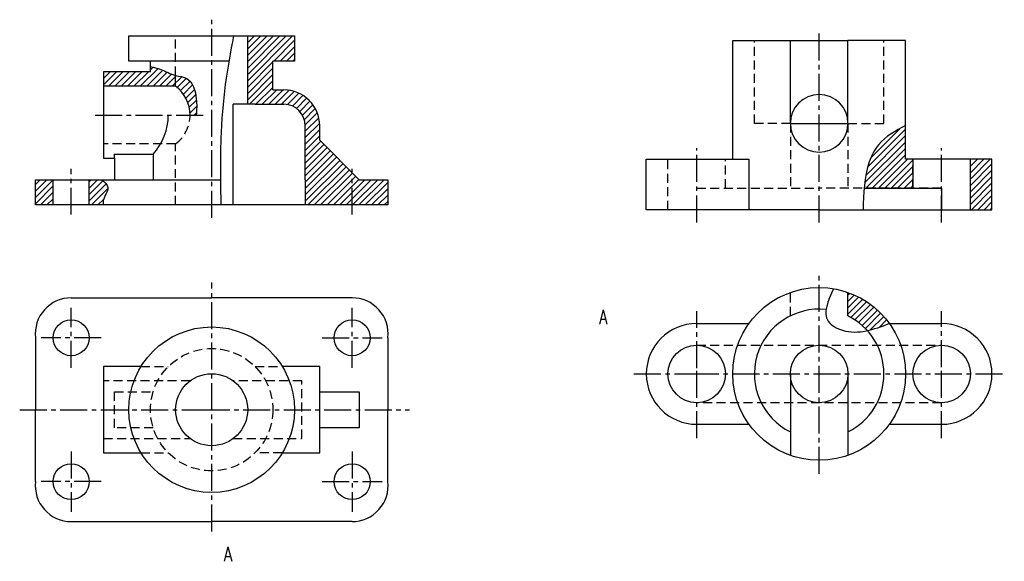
# Model space of a CAD drawing. Extents: x 10 to 283, y 7 to 157.
import ezdxf

# ---------------------------------------------------------------- set-up
doc = ezdxf.new("R2010")
doc.units = 0
doc.header["$LTSCALE"] = 10
doc.header["$MEASUREMENT"] = 0
doc.linetypes.add('CENTER2', pattern=[1.125, 0.75, -0.125, 0.125, -0.125])
doc.linetypes.add('DASHED2', pattern=[0.375, 0.25, -0.125])
doc.layers.get('0').update_dxf_attribs({"color": 5, "linetype": 'CONTINUOUS'})
for name, color, linetype in [('ST尺寸', 7, 'CONTINUOUS'), ('ST点画线', 7, 'CENTER2'), ('ST虚线', 7, 'DASHED2')]:
    doc.layers.add(name, color=color, linetype=linetype)
doc.layers.add('ST粗实线', color=7, linetype='CONTINUOUS', lineweight=30)
doc.styles.add('HZDX', font='ROMANS', dxfattribs={"width": 0.75, "bigfont": 'HZDX'})

msp = doc.modelspace()

# ---------------------------------------------------------------- hatches: boundary and pattern name
h = msp.add_hatch()
h.set_pattern_fill('ANSI31', color=256, scale=10)
h.paths.add_polyline_path([(19.13, 112.77), (14.19, 112.77), (14.19, 105.77), (19.13, 105.77)])
edge = h.paths.add_edge_path()
edge.add_spline(control_points=[(33.01, 105.77), (32.98, 106.19), (32.83, 107.9), (35.33, 110.47), (33.4, 112.1), (32.61, 112.77)], knot_values=[0, 0, 0, 0, 1.252231, 5.122086, 7.82635, 7.82635, 7.82635, 7.82635], degree=3, periodic=0)
edge.add_line((32.61, 112.77), (29.13, 112.77))
edge.add_line((29.13, 112.77), (29.13, 105.77))
edge.add_line((29.13, 105.77), (33.01, 105.77))
h.paths.add_polyline_path([(86.13, 152.77), (73.13, 152.77), (73.13, 133.77), (75.17, 133.77), (83.13, 133.77, -0.414214), (89.13, 127.77), (89.13, 112.77), (89.13, 105.77), (102.13, 105.77), (102.13, 114.77), (93.13, 123.77), (93.13, 127.77, 0.414214), (83.13, 137.77), (80.13, 137.77), (80.13, 145.77), (86.13, 145.77)])
h.paths.add_polyline_path([(112.06, 112.77), (104.13, 112.77), (102.13, 114.77), (102.13, 105.77), (112.06, 105.77)])
h = msp.add_hatch()
h.set_pattern_fill('ANSI31', color=256, scale=10)
edge = h.paths.add_edge_path()
edge.add_spline(control_points=[(53.13, 141.8), (51.66, 142.18), (49.51, 143.43), (47.09, 144.03), (46.13, 144.27)], knot_values=[0, 0, 0, 0, 4.452076, 7.433185, 7.433185, 7.433185, 7.433185], degree=3, periodic=0)
edge.add_line((46.13, 144.27), (46.13, 142.77))
edge.add_line((46.13, 142.77), (33.13, 142.77))
edge.add_line((33.13, 142.77), (33.13, 138.77))
edge.add_line((33.13, 138.77), (53.13, 138.77))
edge.add_line((53.13, 138.77), (53.13, 141.8))
edge = h.paths.add_edge_path()
edge.add_spline(control_points=[(58.87, 130.77), (58.96, 132.23), (59.16, 135.71), (57.56, 141.24), (54.18, 141.52), (53.13, 141.8)], knot_values=[7.433185, 7.433185, 7.433185, 7.433185, 11.948707, 18.19347, 21.392185, 21.392185, 21.392185, 21.392185], degree=3, periodic=0)
edge.add_line((53.13, 141.8), (53.13, 138.77))
edge.add_arc((47.13, 130.77), 10, 0, 53.1301, ccw=False)
edge.add_line((57.13, 130.77), (58.87, 130.77))
h = msp.add_hatch()
h.set_pattern_fill('ANSI31', color=256, scale=10)
edge = h.paths.add_edge_path()
edge.add_line((257.85, 118.46), (255.85, 118.46))
edge.add_line((255.85, 118.46), (255.85, 127.82))
edge.add_spline(control_points=[(255.85, 127.82), (253.08, 126.36), (248.64, 124.01), (245.25, 117.2), (244.55, 112.95), (244.34, 110.46)], knot_values=[0, 0, 0, 0, 9.10308, 14.603727, 22.049296, 22.049296, 22.049296, 22.049296], degree=3, periodic=0)
edge.add_line((244.34, 110.46), (257.85, 110.46))
edge.add_line((257.85, 110.46), (257.85, 118.46))
h.paths.add_polyline_path([(279.85, 118.46), (273.85, 118.46), (273.85, 104.46), (279.85, 104.46)])
edge = h.paths.add_edge_path()
edge.add_line((239.85, 81.44), (239.85, 74.94))
edge.add_arc((231.85, 58.82), 18, 41.9461, 63.6122, ccw=False)
edge.add_spline(control_points=[(245.23, 70.85), (247.28, 71.29), (249.31, 72.05), (251.34, 72.82)], knot_values=[20.760973, 20.760973, 20.760973, 20.760973, 26.984129, 26.984129, 26.984129, 26.984129], degree=3, periodic=0)
edge.add_arc((231.85, 58.82), 24, 35.6853, 70.5288)

# ---------------------------------------------------------------- linework, layer by layer
at = {"linetype": 'ByBlock', "lineweight": 30}
for p, q in [((257.85, 118.46), (257.85, 110.46)), ((273.85, 104.46), (273.85, 118.46)), ((244.34, 110.46), (265.85, 110.46)), ((265.85, 110.46), (265.85, 104.46)), ((239.85, 74.94), (239.85, 81.44))]:
    msp.add_line(p, q, dxfattribs=at)
for points in [[(69.19, 152.77), (66.92, 139.29), (65.68, 124.22), (65.68, 105.77)], [(46.13, 144.27), (48.99, 143.44), (53.13, 141.8), (56.21, 140.93), (58.87, 135.29), (58.87, 130.77)], [(255.85, 127.82), (248.4, 122.59), (245.78, 117.75), (244.08, 104.46)], [(32.61, 112.77), (34.31, 110.67), (33.01, 107.02), (33.01, 105.77)], [(235.83, 82.48), (234.35, 73.47), (238.37, 70.95), (251.34, 72.82)]]:
    msp.add_spline(points, degree=3)
at = {"layer": 'ST点画线'}
for p, q in [((63.13, 102.24), (63.13, 157.27)), ((231.85, 100.94), (231.85, 154.61)), ((30.76, 130.77), (61.3, 130.77)), ((197.85, 100.94), (197.85, 121.58)), ((265.85, 100.94), (265.85, 121.58)), ((24.13, 103.08), (24.13, 115.82)), ((102.13, 103.08), (102.13, 115.82)), ((231.85, 31.05), (231.85, 86.34)), ((63.13, 15.03), (63.13, 84.18)), ((24.13, 60.53), (24.13, 77.21)), ((102.13, 60.53), (102.13, 77.21)), ((197.85, 60.38), (197.85, 76.25)), ((265.85, 60.69), (265.85, 76.25)), ((32.47, 68.87), (15.78, 68.87)), ((93.78, 68.87), (110.47, 68.87)), ((197.85, 40.93), (197.85, 60.38)), ((265.85, 40.93), (265.85, 60.69)), ((180.41, 58.82), (196.52, 58.82)), ((196.52, 58.82), (283.28, 58.82)), ((9.81, 48.87), (60.66, 48.87)), ((60.66, 48.87), (118.05, 48.87)), ((24.13, 37.21), (24.13, 20.53)), ((102.13, 37.21), (102.13, 20.53)), ((32.47, 28.87), (15.78, 28.87)), ((93.78, 28.87), (110.47, 28.87))]:
    msp.add_line(p, q, dxfattribs=at)
at = {"layer": 'ST粗实线'}
for p, q in [((40.13, 152.77), (86.13, 152.77)), ((40.13, 145.77), (40.13, 152.77)), ((86.13, 152.77), (86.13, 145.77)), ((207.85, 118.46), (207.85, 151.46)), ((207.85, 151.46), (239.85, 151.46)), ((223.85, 128.46), (223.85, 151.46)), ((255.85, 151.46), (239.85, 151.46)), ((239.85, 128.46), (239.85, 151.46)), ((255.85, 118.46), (255.85, 151.46)), ((67.92, 145.77), (40.13, 145.77)), ((46.13, 142.77), (46.13, 145.77)), ((86.13, 145.77), (80.13, 145.77)), ((80.13, 137.77), (80.13, 145.77)), ((46.13, 142.77), (33.13, 142.77)), ((33.13, 142.77), (33.13, 118.77)), ((46.13, 142.77), (46.13, 142.77)), ((80.13, 137.77), (83.13, 137.77)), ((93.13, 123.77), (93.13, 127.77)), ((223.85, 128.46), (239.85, 128.46)), ((93.13, 123.77), (104.13, 112.77)), ((33.13, 118.77), (36.13, 118.77)), ((36.13, 118.77), (36.13, 119.86)), ((36.13, 119.86), (46.88, 119.86)), ((36.13, 118.77), (36.13, 112.77)), ((46.88, 119.86), (46.88, 112.77)), ((183.85, 104.46), (183.85, 118.46)), ((183.85, 118.46), (212.35, 118.46)), ((212.35, 118.46), (212.35, 104.46)), ((279.85, 118.46), (255.85, 118.46)), ((279.85, 104.46), (279.85, 118.46)), ((14.19, 105.77), (14.19, 112.77)), ((14.19, 112.77), (65.57, 112.77)), ((104.13, 112.77), (112.06, 112.77)), ((112.06, 112.77), (112.06, 105.77)), ((112.06, 105.77), (14.19, 105.77)), ((231.85, 104.46), (183.85, 104.46)), ((231.85, 104.46), (279.85, 104.46)), ((24.13, 79.97), (63.13, 79.97)), ((102.13, 79.97), (63.13, 79.97)), ((197.85, 72.82), (212.35, 72.82)), ((251.34, 72.82), (265.85, 72.82)), ((14.19, 68.87), (14.19, 48.87)), ((112.06, 68.87), (112.06, 48.87)), ((43.5, 60.87), (33.13, 60.87)), ((33.13, 60.87), (33.13, 36.87)), ((93.13, 60.87), (82.75, 60.87)), ((93.13, 36.87), (93.13, 60.87)), ((223.85, 58.82), (223.85, 36.19)), ((239.85, 58.82), (239.85, 36.19)), ((93.13, 53.87), (104.13, 53.87)), ((104.13, 53.87), (104.13, 43.87)), ((14.19, 28.87), (14.19, 48.87)), ((112.06, 28.87), (112.06, 48.87)), ((104.13, 43.87), (93.13, 43.87)), ((197.85, 44.82), (212.35, 44.82)), ((251.34, 44.82), (265.85, 44.82)), ((33.13, 36.87), (43.5, 36.87)), ((82.75, 36.87), (93.13, 36.87)), ((24.13, 17.77), (63.13, 17.77)), ((102.13, 17.77), (63.13, 17.77))]:
    msp.add_line(p, q, dxfattribs=at)
for centre, radius in [((231.85, 58.82), 24), ((24.13, 68.87), 5), ((102.13, 68.87), 5), ((63.13, 48.87), 23), ((197.85, 58.82), 8), ((231.85, 58.82), 8), ((265.85, 58.82), 8), ((63.13, 48.87), 10), ((24.13, 28.87), 5), ((102.13, 28.87), 5)]:
    msp.add_circle(centre, radius, dxfattribs=at)
for centre, radius, start, end in [((83.13, 127.77), 10, 0, 90), ((231.85, 128.46), 8, 0, 180), ((34.45, 130.92), 16.64, 318.3425, 359.4835), ((231.85, 128.46), 8, 180, 0), ((24.13, 69.97), 10, 90, 186.3161), ((102.13, 69.97), 10, 353.6839, 90), ((231.85, 58.82), 18, 83.8203, 243.6122), ((231.85, 58.82), 18, 296.3878, 63.6122), ((197.85, 58.82), 14, 90, 270), ((265.85, 58.82), 14, 270, 90), ((24.13, 27.77), 10, 173.6839, 270), ((102.13, 27.77), 10, 270, 6.3161)]:
    msp.add_arc(centre, radius, start, end, dxfattribs=at)
at = {"layer": 'ST虚线'}
for p, q in [((53.13, 141.8), (53.13, 152.77)), ((213.85, 128.46), (213.85, 151.46)), ((249.85, 128.46), (249.85, 151.46)), ((223.85, 128.46), (213.85, 128.46)), ((223.85, 128.46), (223.85, 110.46)), ((239.85, 128.46), (239.85, 110.46)), ((239.85, 128.46), (249.85, 128.46)), ((53.13, 122.77), (33.13, 122.77)), ((53.13, 105.77), (53.13, 122.77)), ((189.85, 104.46), (189.85, 118.46)), ((205.85, 110.46), (205.85, 118.46)), ((257.85, 110.46), (257.85, 118.46)), ((197.85, 110.46), (231.85, 110.46)), ((251.34, 110.46), (231.85, 110.46)), ((265.85, 110.46), (251.34, 110.46)), ((223.85, 74.94), (223.85, 81.44)), ((197.85, 66.82), (265.85, 66.82)), ((43.5, 60.87), (51.08, 60.87)), ((75.17, 60.87), (82.75, 60.87)), ((57.13, 56.87), (33.13, 56.87)), ((88.13, 56.87), (69.13, 56.87)), ((88.13, 40.87), (88.13, 56.87)), ((36.13, 43.87), (36.13, 53.87)), ((36.13, 53.87), (46.88, 53.87)), ((265.85, 50.82), (197.85, 50.82)), ((46.88, 43.87), (36.13, 43.87)), ((33.13, 40.87), (57.13, 40.87)), ((69.13, 40.87), (88.13, 40.87)), ((43.5, 36.87), (51.08, 36.87)), ((82.75, 36.87), (75.17, 36.87))]:
    msp.add_line(p, q, dxfattribs=at)
at = {"layer": 'ST虚线', "color": 5, "linetype": 'ByBlock', "lineweight": 30}
for p, q in [((73.13, 133.77), (73.13, 152.77)), ((53.13, 138.77), (53.13, 141.8)), ((53.13, 138.77), (33.13, 138.77)), ((75.17, 133.77), (69.13, 133.77)), ((69.13, 105.77), (69.13, 133.77)), ((75.17, 133.77), (83.13, 133.77)), ((89.13, 112.77), (89.13, 127.77)), ((19.13, 105.77), (19.13, 112.77)), ((29.13, 105.77), (29.13, 112.77)), ((89.13, 112.77), (89.13, 105.77))]:
    msp.add_line(p, q, dxfattribs=at)
at = {"layer": 'ST虚线'}
msp.add_circle((63.13, 48.87), 17, dxfattribs=at)
at = {"layer": 'ST虚线', "color": 5, "linetype": 'ByBlock', "lineweight": 30}
for centre, radius, end in [((47.13, 130.77), 10, 53.1301), ((83.13, 127.77), 6, 90)]:
    msp.add_arc(centre, radius, 0, end, dxfattribs=at)
at = {"layer": 'ST虚线'}
msp.add_arc((47.13, 130.77), 10, 306.8699, 0, dxfattribs=at)

# ---------------------------------------------------------------- texts
at = {"layer": 'ST尺寸', "char_height": 4, "attachment_point": 1, "style": 'HZDX'}
for insert, width in [((170.7, 76.67), 23.8785), ((66.5, 10.73), 6.7618)]:
    msp.add_mtext('A', dxfattribs=dict(at, insert=insert, width=width))

doc.saveas('drawing.dxf')
